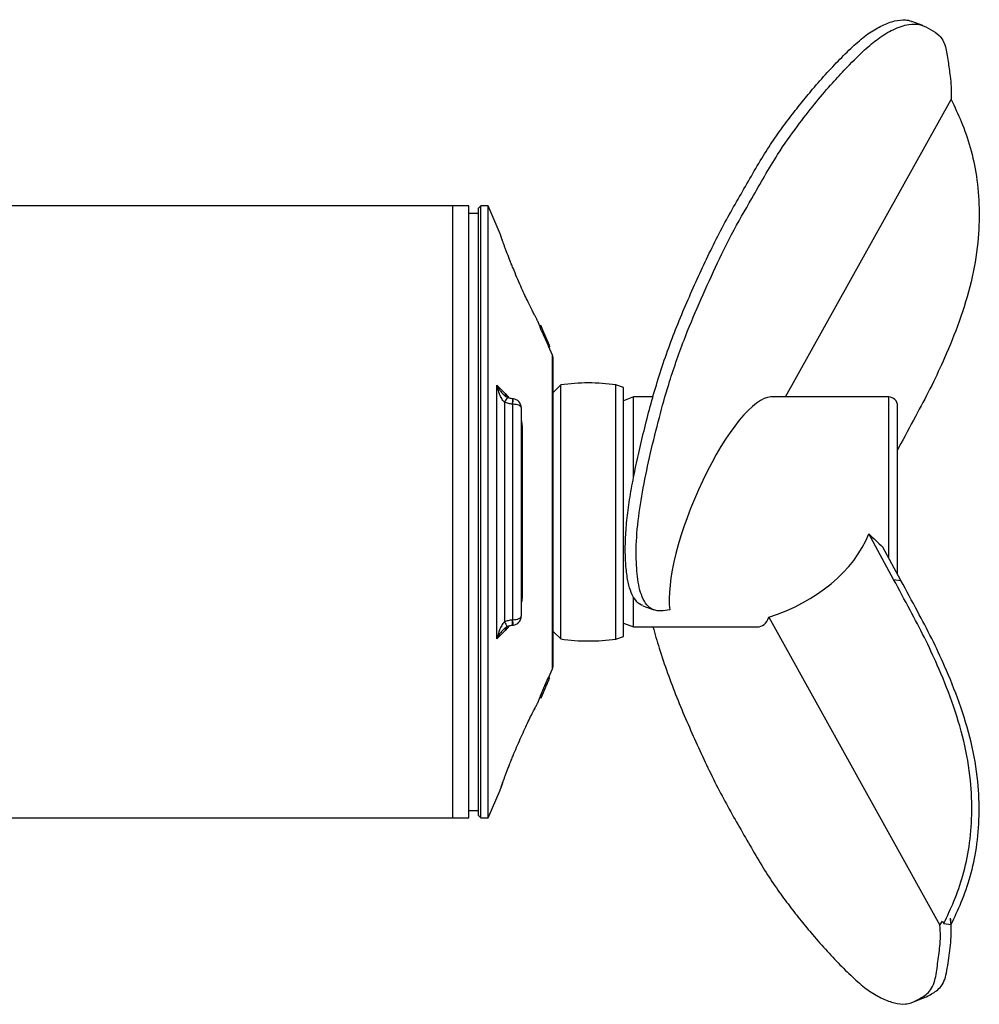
# Model space of a CAD drawing. Header units: millimetres. Extents: x 10 to 678, y 11 to 558.
# Tile 5 of 5: x 352 to 678, y 11 to 345. Entities that reach past the tile are written whole.
import ezdxf

# ---------------------------------------------------------------- set-up
doc = ezdxf.new("R2010")
doc.units = ezdxf.units.MM

msp = doc.modelspace()

# ---------------------------------------------------------------- linework, layer by layer
at = {"color": 7, "linetype": 'Continuous', "lineweight": 25}
for p, q in [((658.37, 342.61), (654.67, 344.02)), ((611.85, 216.63), (667.98, 317.57)), ((498.91, 281.44), (345.41, 281.44)), ((504.43, 281.44), (498.91, 281.44)), ((504.43, 73.82), (504.43, 281.44)), ((508.44, 281.44), (507.64, 280.64)), ((507.64, 74.62), (507.64, 280.64)), ((510.95, 281.44), (508.44, 281.44)), ((508.44, 73.82), (508.44, 281.44)), ((515.02, 271.99), (510.95, 281.44)), ((510.95, 73.82), (510.95, 281.44)), ((507.64, 278.93), (504.43, 278.93)), ((515.79, 269.84), (515.62, 270.3)), ((528.53, 240.68), (527.79, 242.38)), ((528.88, 240.83), (528.52, 240.68)), ((528.89, 240.8), (528.53, 240.65)), ((528.67, 240.3), (528.53, 240.65)), ((528.89, 240.8), (528.88, 240.83)), ((529.04, 240.46), (528.89, 240.8)), ((529.04, 240.46), (528.6, 240.27)), ((528.82, 239.69), (528.63, 240.14)), ((529.28, 239.89), (528.82, 239.69)), ((529.08, 239.08), (528.82, 239.69)), ((529.28, 239.89), (529.04, 240.46)), ((529.55, 239.28), (529.08, 239.08)), ((529.09, 239.09), (531.38, 233.86)), ((529.55, 239.28), (529.28, 239.89)), ((531.8, 234.05), (529.55, 239.28)), ((531.8, 234.05), (531.38, 233.86)), ((532.77, 230.86), (531.45, 233.9)), ((531.91, 233.81), (531.56, 233.66)), ((531.91, 233.81), (531.87, 233.89)), ((531.57, 233.62), (531.92, 233.77)), ((533.01, 125.59), (533.01, 229.67)), ((513.93, 134.57), (513.93, 220.69)), ((535.59, 220.71), (533.01, 218.13)), ((535.59, 134.55), (535.59, 220.71)), ((556.81, 219.83), (554.31, 220.74)), ((554.31, 134.52), (554.31, 220.74)), ((556.81, 135.43), (556.81, 219.83)), ((516.54, 214.86), (516.54, 140.4)), ((519.34, 214.17), (519.21, 214.18)), ((519.4, 216.01), (519.27, 216.02)), ((519.34, 141.09), (519.34, 214.17)), ((560.31, 216.63), (556.81, 215.36)), ((566.85, 216.63), (560.31, 216.63)), ((560.31, 189.47), (560.31, 216.63)), ((646.81, 216.63), (606.87, 216.63)), ((522.19, 213.01), (522.19, 142.25)), ((649.81, 156.5), (649.81, 213.63)), ((522.44, 206.82), (522.44, 148.44)), ((650.96, 200.88), (649.81, 198.76)), ((648.47, 154.75), (640.09, 170.21)), ((650.96, 154.38), (644.81, 165.74)), ((648.47, 154.75), (650.96, 154.38)), ((560.31, 138.63), (560.31, 148.72)), ((563.44, 145.83), (567.13, 144.42)), ((519.21, 141.08), (519.34, 141.09)), ((606.13, 141.92), (664.2, 37.5)), ((519.27, 139.24), (519.4, 139.25)), ((533.01, 137.13), (535.59, 134.55)), ((556.81, 139.9), (560.31, 138.63)), ((560.31, 138.63), (602.23, 138.63)), ((554.31, 134.52), (556.81, 135.43)), ((531.56, 121.61), (532.77, 124.4)), ((531.91, 121.46), (531.49, 121.64)), ((530.64, 118.51), (530.18, 118.71)), ((527.79, 112.88), (528.65, 114.87)), ((528.87, 114.41), (528.52, 114.56)), ((528.59, 114.93), (528.61, 114.94)), ((529.02, 114.75), (528.59, 114.93)), ((528.59, 114.89), (529, 114.71)), ((528.87, 114.41), (528.95, 114.59)), ((515.81, 85.5), (515.74, 85.31)), ((510.95, 73.82), (515.02, 83.27)), ((345.41, 73.82), (498.91, 73.82)), ((498.91, 73.82), (504.43, 73.82)), ((504.43, 76.33), (507.64, 76.33)), ((507.64, 74.62), (508.44, 73.82)), ((508.44, 73.82), (510.95, 73.82)), ((665.07, 38.8), (665.49, 38.05)), ((665.49, 38.05), (667.98, 37.69)), ((654.67, 11.24), (658.37, 12.65))]:
    msp.add_line(p, q, dxfattribs=at)
at = {"color": 8, "linetype": 'Continuous', "lineweight": 25}
for p, q in [((498.91, 281.44), (498.91, 73.82)), ((532.77, 124.4), (532.77, 230.86)), ((516.74, 217.8), (518.07, 216.26)), ((646.81, 162.04), (646.81, 216.63)), ((518.07, 138.98), (516.74, 137.46))]:
    msp.add_line(p, q, dxfattribs=at)
at = {"color": 7, "linetype": 'Continuous', "lineweight": 25, "flags": 128}
for points in [[(513.93, 220.69), (516.32, 218.24), (516.74, 217.8)], [(522.19, 213.01), (522.14, 213.23), (521.98, 213.44), (521.72, 213.64), (521.37, 213.81), (520.94, 213.95), (520.45, 214.06), (519.91, 214.14), (519.34, 214.17)], [(519.34, 141.09), (519.91, 141.12), (520.45, 141.2), (520.94, 141.31), (521.37, 141.45), (521.72, 141.62), (521.98, 141.82), (522.14, 142.03), (522.19, 142.25)], [(516.74, 137.46), (514.35, 135.01), (513.93, 134.57)]]:
    msp.add_lwpolyline(points, dxfattribs=at)
at = {"color": 7, "linetype": 'Continuous', "lineweight": 25}
for centre, radius, start, end in [((530, 229.67), 3.01, 0, 23.334), ((545.05, 156.4), 65, 81.8047, 98.3609), ((519.19, 213.01), 3.01, 0, 85.9629), ((646.81, 213.63), 3, 0, 90), ((522.81, 207.32), 0.619, 184.1054, 233.146), ((522.81, 147.94), 0.619, 126.854, 175.8946), ((519.19, 142.25), 3.01, 274.0371, 360), ((545.05, 198.86), 65, 261.6391, 278.1953), ((530, 125.59), 3.01, 336.666, 0)]:
    msp.add_arc(centre, radius, start, end, dxfattribs=at)
at = {"color": 8, "linetype": 'Continuous', "lineweight": 25}
for centre, radius, start, end in [((519.05, 217.78), 2.31, 179.3558, 207.6712), ((520.23, 213.53), 3.92, 132.2415, 160.2351), ((505.48, 215.51), 13.8, 354.4835, 2.1507), ((505.65, 215.49), 13.75, 354.4735, 2.1686), ((519.35, 141.14), 2.9, 194.6405, 232.7789), ((505.69, 139.76), 13.58, 357.7702, 5.5604), ((505.58, 139.76), 13.83, 357.8596, 5.5109), ((519.06, 137.48), 2.33, 155.4651, 180.5754)]:
    msp.add_arc(centre, radius, start, end, dxfattribs=at)
at = {"color": 7, "linetype": 'Continuous', "lineweight": 25}
for centre, major_axis, ratio, start_param, end_param in [((591.99, 177.63), (16.29, 38.73), 0.283066, 0.118514, 2.705996), ((590.61, 177.63), (51.35, 9.44), 0.736945, 4.881949, 5.847441), ((658.79, 177.63), (41.32, -36.54), 0.329776, 4.546784, 4.665387), ((587.35, 177.63), (-16.29, 38.73), 0.283066, 3.023079, 3.437077)]:
    msp.add_ellipse(centre, major_axis=major_axis, ratio=ratio, start_param=start_param, end_param=end_param, dxfattribs=at)
for points, knots in [([(563.47, 145.92), (563.28, 145.96), (562.31, 146.18), (560.94, 147.55), (559.41, 150.08), (558.36, 153.77), (557.7, 158.35), (557.41, 163.73), (557.54, 169.75), (558.12, 176.4), (559.18, 183.63), (560.61, 191.25), (562.34, 199.13), (564.3, 207.22), (566.45, 215.43), (568.9, 223.8), (571.75, 232.23), (574.91, 240.56), (578.29, 248.69), (581.85, 256.63), (585.51, 264.45), (589.27, 272.2), (593.23, 279.41), (597.22, 286.32), (601.21, 293.34), (605.21, 300.03), (609.21, 305.97), (613.16, 311.32), (617.08, 316.31), (621.37, 321.55), (625.98, 326.75), (630.89, 331.89), (635.74, 336.62), (640.4, 340.39), (644.72, 342.79), (648.82, 344.4), (652.04, 344.68), (653.92, 344.36), (654.61, 344.04), (654.67, 344.01)], [0, 0, 0, 0, 0.005844, 0.030587, 0.055366, 0.080078, 0.107261, 0.134425, 0.16161, 0.188786, 0.215952, 0.243123, 0.2705, 0.297871, 0.325262, 0.352631, 0.38004, 0.406964, 0.433858, 0.460728, 0.487649, 0.515026, 0.54234, 0.569783, 0.597223, 0.624544, 0.651409, 0.678343, 0.705222, 0.732107, 0.767012, 0.801933, 0.836847, 0.87175, 0.906674, 0.9416, 0.976519, 0.997876, 1, 1, 1, 1]), ([(572.59, 144.47), (570.54, 143.98), (566.71, 143.63), (563.03, 147.87), (561.47, 155.23), (560.98, 163.91), (561.59, 174.05), (563.45, 185.71), (565.95, 197.51), (568.86, 209.28), (572.39, 222.03), (576.97, 235.19), (582.48, 248.53), (587.95, 260.43), (593.86, 272.72), (601, 284.99), (608.42, 298.21), (615.6, 308.33), (621.58, 315.92), (626.88, 322.28), (632.54, 328.36), (637.96, 333.88), (643.54, 338.62), (648.55, 341.52), (653.46, 343.3), (657.69, 343.16), (660.93, 341.33), (664.07, 339.58), (666.18, 336.08), (666.95, 330.57), (667.74, 324.94), (668.15, 320.68), (667.98, 317.63), (667.98, 317.57)], [0.0228337, 0.0228337, 0.0228337, 0.0228337, 0.0650376, 0.1061614, 0.1402262, 0.1715131, 0.2073615, 0.2389656, 0.2707573, 0.3018791, 0.3302828, 0.3675301, 0.3989918, 0.4314486, 0.4614641, 0.497611, 0.5436028, 0.5786344, 0.6090664, 0.6380598, 0.663021, 0.7010512, 0.7270165, 0.7582521, 0.7936267, 0.8240707, 0.8540251, 0.8815456, 0.9089167, 0.9320224, 0.9538945, 0.9835054, 0.9841064, 0.9841064, 0.9841064, 0.9841064]), ([(667.98, 317.57), (669.17, 315.08), (671.66, 309.85), (674.67, 301.14), (676.83, 291.28), (677.67, 280.4), (677.22, 268.31), (674.96, 255.33), (670.93, 242.33), (666.24, 230.72), (661.43, 220.48), (656.35, 210.89), (652.83, 204.36), (650.96, 200.88)], [0, 0, 0, 0, 0.065695, 0.138193, 0.215535, 0.299801, 0.391005, 0.498556, 0.613382, 0.723255, 0.810417, 0.898866, 1, 1, 1, 1]), ([(515.8, 269.81), (515.77, 269.89), (515.6, 270.36), (515.39, 270.97), (515.17, 271.57), (515.1, 271.77), (515.09, 271.81), (515.09, 271.81), (515.09, 271.81)], [0, 0, 0, 0, 0.060808, 0.349503, 0.633588, 0.909774, 0.9788, 1, 1, 1, 1]), ([(515.22, 271.43), (515.19, 271.53), (515.13, 271.69), (515.11, 271.74), (515.11, 271.76)], [0, 0, 0, 0, 0.600856, 1, 1, 1, 1]), ([(519.41, 260.32), (519.2, 260.82), (519, 261.32), (518.6, 262.31), (518.41, 262.8), (517.85, 264.22), (517.52, 265.1), (517.05, 266.34), (516.9, 266.73), (516.62, 267.49), (516.49, 267.85), (516.25, 268.52), (516.13, 268.84), (515.92, 269.43), (515.82, 269.7), (515.74, 269.95)], [0, 0, 0, 0, 0.125, 0.125, 0.25, 0.25, 0.5, 0.5, 0.625, 0.625, 0.75, 0.75, 0.875, 0.875, 1, 1, 1, 1]), ([(527.79, 242.38), (527.79, 242.37), (527.81, 242.34), (527.62, 242.69), (527.26, 243.37), (526.73, 244.39), (526.04, 245.71), (525.22, 247.37), (524.25, 249.36), (523.17, 251.65), (521.98, 254.29), (520.7, 257.22), (519.85, 259.28), (519.41, 260.32)], [0, 0, 0, 0, 0.044661, 0.1268355, 0.2112298, 0.2946616, 0.3801055, 0.4709029, 0.5638909, 0.664122, 0.7669702, 0.881559, 1, 1, 1, 1]), ([(516.54, 214.86), (516.34, 215.03), (516.16, 215.23), (515.83, 215.65), (515.68, 215.88), (515.27, 216.57), (515.03, 217.06), (514.62, 218.06), (514.45, 218.58), (514.23, 219.36), (514.16, 219.62), (514.04, 220.15), (513.98, 220.42), (513.93, 220.69)], [0, 0, 0, 0, 0.125, 0.125, 0.25, 0.25, 0.5, 0.5, 0.75, 0.75, 0.875, 0.875, 1, 1, 1, 1]), ([(517.6, 216.44), (517.42, 216.53), (516.95, 216.76), (516.45, 217.14), (516.17, 217.46), (516.11, 217.53)], [0, 0, 0, 0, 0.32181, 0.852745, 1, 1, 1, 1]), ([(519.21, 214.18), (518.75, 214.21), (518.29, 214.29), (517.4, 214.51), (516.96, 214.66), (516.54, 214.86)], [0, 0, 0, 0, 0.5, 0.5, 1, 1, 1, 1]), ([(519.27, 216.03), (519.21, 216.03), (518.76, 216.06), (518.17, 216.17), (517.72, 216.4), (517.61, 216.46)], [0, 0, 0, 0, 0.106545, 0.774333, 1, 1, 1, 1]), ([(665.49, 38.05), (666.68, 40.54), (669.17, 45.78), (672.18, 54.48), (674.34, 64.35), (675.18, 75.22), (674.73, 87.31), (672.47, 100.3), (668.44, 113.29), (663.75, 124.9), (658.94, 135.15), (653.86, 144.73), (650.34, 151.26), (648.47, 154.75)], [0, 0, 0, 0, 0.065695, 0.138193, 0.215535, 0.299801, 0.391005, 0.498556, 0.613382, 0.723255, 0.810417, 0.898866, 1, 1, 1, 1]), ([(667.98, 37.69), (669.17, 40.18), (671.66, 45.41), (674.67, 54.12), (676.83, 63.98), (677.67, 74.86), (677.22, 86.95), (674.96, 99.93), (670.93, 112.93), (666.24, 124.54), (661.43, 134.78), (656.35, 144.37), (652.83, 150.9), (650.96, 154.38)], [0, 0, 0, 0, 0.065695, 0.138193, 0.215535, 0.299801, 0.391005, 0.498556, 0.613382, 0.723255, 0.810417, 0.898866, 1, 1, 1, 1]), ([(516.54, 140.4), (516.34, 140.23), (516.16, 140.03), (515.83, 139.61), (515.68, 139.38), (515.27, 138.69), (515.03, 138.2), (514.62, 137.2), (514.45, 136.68), (514.23, 135.9), (514.16, 135.64), (514.04, 135.11), (513.98, 134.84), (513.93, 134.57)], [0, 0, 0, 0, 0.125, 0.125, 0.25, 0.25, 0.5, 0.5, 0.75, 0.75, 0.875, 0.875, 1, 1, 1, 1]), ([(516.54, 140.4), (516.96, 140.6), (517.4, 140.75), (518.29, 140.97), (518.75, 141.05), (519.21, 141.08)], [0, 0, 0, 0, 0.5, 0.5, 1, 1, 1, 1]), ([(516.12, 137.73), (516.3, 137.92), (516.69, 138.31), (517.22, 138.68), (517.54, 138.8), (517.59, 138.81)], [0, 0, 0, 0, 0.428777, 0.908316, 1, 1, 1, 1]), ([(517.59, 138.82), (517.64, 138.84), (518.02, 139.02), (518.6, 139.19), (519.12, 139.2), (519.27, 139.21)], [0, 0, 0, 0, 0.091251, 0.745894, 1, 1, 1, 1]), ([(566.85, 138.63), (567.53, 136.24), (569.01, 131.07), (571.76, 123.03), (574.91, 114.7), (578.29, 106.57), (581.85, 98.63), (585.51, 90.81), (589.27, 83.06), (593.23, 75.85), (597.22, 68.93), (601.21, 61.92), (605.21, 55.23), (609.21, 49.29), (613.16, 43.94), (617.08, 38.95), (621.37, 33.71), (625.98, 28.51), (630.89, 23.37), (635.74, 18.64), (640.4, 14.87), (644.72, 12.47), (648.82, 10.87), (652.05, 10.54), (654.51, 11.09), (656.36, 12.01), (658.18, 13.02), (659.94, 14.17), (661.44, 15.96), (662.46, 18.43), (663.01, 21.45), (663.41, 24.39), (663.82, 27.33), (664.18, 30.35), (664.42, 33.58), (664.27, 36.2), (664.2, 37.5)], [0, 0, 0, 0, 0.026844, 0.058119, 0.088843, 0.119532, 0.150193, 0.180914, 0.212154, 0.243321, 0.274638, 0.305949, 0.337126, 0.367782, 0.398516, 0.429188, 0.459866, 0.499697, 0.539545, 0.579386, 0.619213, 0.659066, 0.69892, 0.738767, 0.763137, 0.787506, 0.811888, 0.836256, 0.860679, 0.885051, 0.9042, 0.923358, 0.942492, 0.961727, 0.980929, 1, 1, 1, 1]), ([(530.18, 118.71), (530.21, 118.79), (530.27, 118.94), (530.37, 119.16), (530.46, 119.37), (530.55, 119.58), (530.64, 119.78), (530.72, 119.98), (530.81, 120.16), (530.88, 120.35), (530.96, 120.52), (531.03, 120.68), (531.09, 120.84), (531.15, 120.97), (531.21, 121.1), (531.26, 121.22), (531.3, 121.32), (531.33, 121.39), (531.35, 121.42), (531.35, 121.43)], [0, 0, 0, 0, 0.0432815, 0.0858382, 0.1279053, 0.1697432, 0.2115634, 0.253258, 0.2954417, 0.3379593, 0.3802951, 0.4220832, 0.4635035, 0.5045854, 0.5454865, 0.5865836, 0.6280628, 0.6697824, 0.6810632, 0.6810632, 0.6810632, 0.6810632]), ([(530.64, 118.51), (530.85, 118.99), (531.26, 119.96), (531.69, 120.95), (531.9, 121.43), (531.89, 121.41), (531.89, 121.41)], [0, 0, 0, 0, 0.30672, 0.613336, 0.855023, 1, 1, 1, 1]), ([(531.47, 121.59), (531.47, 121.6), (531.46, 121.62), (531.38, 121.49), (531.35, 121.43)], [0, 0, 0, 0, 0.5610593, 1, 1, 1, 1]), ([(528.7, 115.27), (528.71, 115.3), (528.74, 115.38), (528.81, 115.54), (528.9, 115.74), (529, 115.98), (529.11, 116.24), (529.23, 116.51), (529.35, 116.8), (529.48, 117.1), (529.61, 117.4), (529.75, 117.72), (529.89, 118.04), (530.03, 118.37), (530.13, 118.6), (530.18, 118.71)], [0.2165853, 0.2165853, 0.2165853, 0.2165853, 0.2539615, 0.3151942, 0.3766408, 0.4394275, 0.5036703, 0.5678163, 0.6300815, 0.6912574, 0.7515027, 0.8120676, 0.8731349, 0.9355814, 1, 1, 1, 1]), ([(529.02, 114.75), (529.02, 114.77), (529.04, 114.8), (529.08, 114.9), (529.13, 115.01), (529.19, 115.16), (529.27, 115.34), (529.36, 115.54), (529.46, 115.78), (529.57, 116.04), (529.69, 116.31), (529.81, 116.6), (529.94, 116.9), (530.07, 117.2), (530.21, 117.52), (530.35, 117.84), (530.49, 118.18), (530.59, 118.4), (530.64, 118.51)], [0, 0, 0, 0, 0.066172, 0.129968, 0.192436, 0.253961, 0.315194, 0.376641, 0.439427, 0.50367, 0.567816, 0.630082, 0.691257, 0.751503, 0.812068, 0.873135, 0.935581, 1, 1, 1, 1]), ([(528.7, 115.27), (528.67, 115.19), (528.64, 115.11), (528.62, 115.03), (528.61, 115), (528.6, 114.96), (528.6, 114.95), (528.59, 114.93)], [0, 0, 0, 0, 0.5, 0.5, 0.75, 0.75, 1, 1, 1, 1]), ([(519.41, 94.94), (519.81, 95.89), (520.61, 97.82), (521.85, 100.69), (523.1, 103.46), (524.3, 106), (525.41, 108.3), (526.36, 110.16), (527.11, 111.61), (527.58, 112.49), (527.81, 112.92), (527.79, 112.89), (527.79, 112.88)], [0, 0, 0, 0, 0.108108, 0.219452, 0.327576, 0.438961, 0.54684, 0.658414, 0.759007, 0.863287, 0.952512, 1, 1, 1, 1]), ([(515.74, 85.31), (515.91, 85.81), (516.12, 86.39), (516.49, 87.4), (516.62, 87.76), (516.9, 88.52), (517.05, 88.92), (517.36, 89.74), (517.52, 90.17), (517.86, 91.06), (518.04, 91.53), (518.41, 92.47), (518.61, 92.95), (519, 93.93), (519.2, 94.44), (519.41, 94.94)], [0, 0, 0, 0, 0.25, 0.25, 0.375, 0.375, 0.5, 0.5, 0.625, 0.625, 0.75, 0.75, 0.875, 0.875, 1, 1, 1, 1]), ([(515.02, 83.27), (515.03, 83.29), (515.05, 83.33), (515.07, 83.39), (515.08, 83.42), (515.08, 83.43), (515.08, 83.43), (515.09, 83.44), (515.09, 83.44), (515.09, 83.45), (515.11, 83.51), (515.21, 83.79), (515.44, 84.45), (515.65, 85.03), (515.8, 85.46), (515.81, 85.5)], [0, 0, 0, 0, 0.006809, 0.017446, 0.019004, 0.020073, 0.021348, 0.023551, 0.028894, 0.050669, 0.183991, 0.447007, 0.707821, 0.972266, 1, 1, 1, 1]), ([(658.37, 12.67), (658.9, 12.9), (660.06, 13.4), (661.75, 14.38), (663.49, 15.46), (664.98, 17.14), (666.09, 19.56), (666.71, 22.86), (667.18, 26.31), (667.64, 29.79), (668.07, 33.33), (668.01, 36.24), (667.98, 37.69)], [0, 0, 0, 0, 0.091213, 0.195481, 0.299685, 0.404107, 0.508391, 0.606626, 0.704914, 0.8032, 0.901976, 1, 1, 1, 1])]:
    msp.add_open_spline(points, degree=3, knots=knots, dxfattribs=at)
at = {"color": 8, "linetype": 'Continuous', "lineweight": 25}
for points, knots in [([(515.74, 269.95), (515.6, 270.33), (515.33, 271.11), (515.1, 271.77), (514.99, 272.08), (515.02, 272), (515.02, 271.99)], [0, 0, 0, 0, 0.309736, 0.626864, 0.960855, 1, 1, 1, 1]), ([(513.93, 220.69), (513.93, 220.68), (514.22, 220.06), (514.82, 218.95), (515.72, 217.98), (516.13, 217.54)], [0, 0, 0, 0, 0.003571, 0.55314, 1, 1, 1, 1]), ([(522.19, 208.59), (522.2, 208.57), (522.3, 208.26), (522.4, 207.63), (522.43, 207.07), (522.44, 206.82)], [0, 0, 0, 0, 0.04012, 0.566612, 1, 1, 1, 1]), ([(522.44, 148.44), (522.43, 148.14), (522.4, 147.56), (522.26, 146.99), (522.19, 146.71)], [0, 0, 0, 0, 0.521462, 1, 1, 1, 1]), ([(516.13, 137.72), (515.72, 137.28), (514.82, 136.31), (514.22, 135.2), (513.93, 134.58), (513.93, 134.57)], [0, 0, 0, 0, 0.446495, 0.996426, 1, 1, 1, 1]), ([(515.02, 83.27), (515.03, 83.3), (515.05, 83.36), (515.29, 84.05), (515.59, 84.88), (515.74, 85.31)], [0, 0, 0, 0, 0.305373, 0.647443, 1, 1, 1, 1])]:
    msp.add_open_spline(points, degree=3, knots=knots, dxfattribs=at)
at = {"color": 7, "linetype": 'Continuous', "lineweight": 25}
for points in [[(528.53, 240.65), (528.52, 240.66), (528.52, 240.67), (528.52, 240.68)], [(528.6, 240.27), (528.61, 240.23), (528.62, 240.19), (528.63, 240.14)], [(664.2, 37.5), (664.49, 37.93), (664.78, 38.37), (665.07, 38.8)], [(667.98, 37.69), (667.83, 38.34), (667.79, 39.07), (667.81, 39.84)], [(667.98, 37.69), (667.94, 38.38), (667.88, 39.1), (667.81, 39.84)]]:
    msp.add_open_spline(points, degree=3, dxfattribs=at)

doc.saveas('drawing.dxf')
